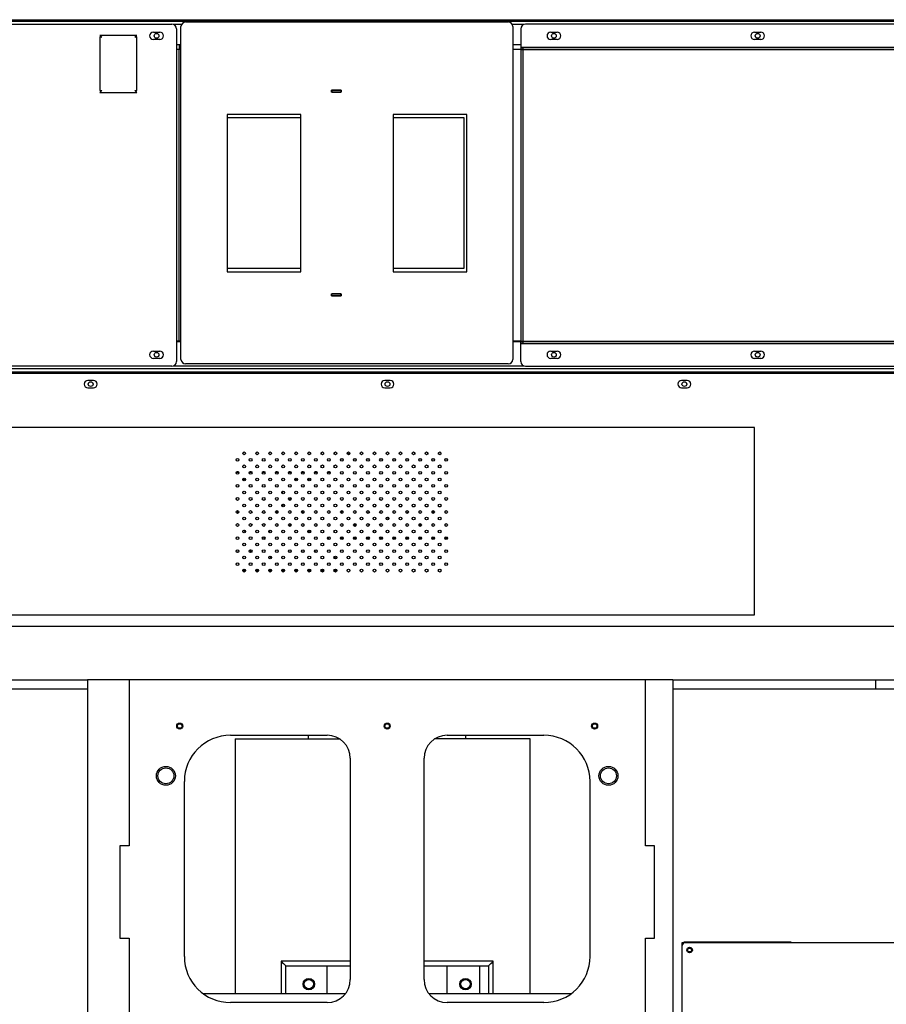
# Model space of a CAD drawing. Header units: inches. Extents: x -100 to 100, y -97 to 31.
# Tile 13 of 15: x -16 to 21, y -13 to 29. Entities that reach past the tile are written whole.
import ezdxf

# ---------------------------------------------------------------- set-up
doc = ezdxf.new("R2010")
doc.units = ezdxf.units.IN
doc.header["$MEASUREMENT"] = 0

msp = doc.modelspace()

# ---------------------------------------------------------------- linework, layer by layer
at = {"color": 7, "linetype": 'Continuous', "lineweight": 25}
for p, q in [((-52.368, 28.598), (31.51, 28.598)), ((31.51, 28.519), (-52.132, 28.519)), ((-26.128, 28.401), (-9.199, 28.401)), ((-8.783, 28.393), (-9.144, 28.393)), ((-9.002, 28.205), (-9.002, 13.992)), ((-8.805, 14.09), (-8.805, 28.303)), ((-8.608, 28.5), (5.171, 28.5)), ((5.844, 28.393), (5.346, 28.393)), ((5.368, 28.303), (5.368, 14.09)), ((5.703, 28.205), (5.703, 27.338)), ((31.51, 28.401), (5.9, 28.401)), ((-10.695, 27.929), (-12.27, 27.929)), ((-12.27, 27.929), (-12.192, 27.85)), ((-12.192, 27.85), (-12.27, 27.85)), ((-12.27, 27.85), (-12.27, 25.567)), ((-10.774, 27.85), (-10.695, 27.929)), ((-10.695, 27.85), (-10.774, 27.85)), ((-10.695, 25.567), (-10.695, 27.85)), ((-9.986, 28.067), (-9.711, 28.067)), ((6.982, 28.067), (7.258, 28.067)), ((15.683, 28.067), (15.959, 28.067)), ((-9.711, 27.752), (-9.986, 27.752)), ((-9.002, 27.535), (-8.805, 27.535)), ((-8.884, 27.535), (-8.884, 27.319)), ((5.368, 27.535), (5.703, 27.535)), ((5.703, 27.425), (28.803, 27.425)), ((5.703, 27.417), (28.796, 27.417)), ((5.703, 27.338), (5.789, 27.338)), ((5.789, 27.417), (5.789, 14.779)), ((7.258, 27.752), (6.982, 27.752)), ((15.959, 27.752), (15.683, 27.752)), ((-8.805, 27.319), (-9.002, 27.319)), ((-8.892, 27.319), (-8.892, 14.878)), ((5.703, 27.319), (5.368, 27.319)), ((5.703, 27.33), (28.726, 27.33)), ((5.703, 27.33), (5.703, 14.866)), ((-12.27, 25.567), (-12.192, 25.567)), ((-12.192, 25.567), (-12.27, 25.488)), ((-12.27, 25.488), (-10.695, 25.488)), ((-10.695, 25.488), (-10.774, 25.567)), ((-10.774, 25.567), (-10.695, 25.567)), ((-1.967, 25.594), (-2.376, 25.594)), ((-2.376, 25.5), (-2.376, 25.594)), ((-2.376, 25.586), (-1.967, 25.586)), ((-1.967, 25.5), (-2.376, 25.5)), ((-2.368, 25.586), (-2.368, 25.508)), ((-2.368, 25.508), (-1.974, 25.508)), ((-1.974, 25.586), (-1.974, 25.508)), ((-1.967, 25.594), (-1.967, 25.5)), ((-3.687, 24.543), (-6.837, 24.543)), ((-6.837, 24.543), (-6.837, 17.834)), ((-3.687, 24.405), (-6.837, 24.405)), ((-3.687, 17.834), (-3.687, 24.543)), ((0.25, 24.543), (0.25, 17.834)), ((3.4, 24.543), (0.25, 24.543)), ((3.281, 24.405), (0.25, 24.405)), ((3.281, 17.988), (3.281, 24.405)), ((3.4, 17.834), (3.4, 24.543)), ((-6.837, 17.988), (-3.687, 17.988)), ((-6.837, 17.834), (-3.687, 17.834)), ((0.25, 17.988), (3.281, 17.988)), ((0.25, 17.834), (3.4, 17.834)), ((-2.376, 16.799), (-2.376, 16.893)), ((-2.376, 16.893), (-1.967, 16.893)), ((-2.368, 16.807), (-2.368, 16.886)), ((-1.974, 16.886), (-2.368, 16.886)), ((-1.974, 16.807), (-1.974, 16.886)), ((-1.967, 16.893), (-1.967, 16.799)), ((-1.967, 16.807), (-2.376, 16.807)), ((-2.376, 16.799), (-1.967, 16.799)), ((-9.002, 14.878), (-8.805, 14.878)), ((-9.002, 14.858), (-8.805, 14.858)), ((-8.884, 14.858), (-8.884, 14.878)), ((5.368, 14.878), (5.703, 14.878)), ((5.368, 14.858), (5.789, 14.858)), ((5.703, 14.866), (52.041, 14.866)), ((5.703, 13.992), (5.703, 14.858)), ((5.703, 14.779), (52.041, 14.779)), ((5.703, 14.771), (52.041, 14.771)), ((-9.986, 14.445), (-9.711, 14.445)), ((6.982, 14.445), (7.258, 14.445)), ((15.683, 14.445), (15.959, 14.445)), ((-9.711, 14.13), (-9.986, 14.13)), ((5.171, 13.893), (-8.608, 13.893)), ((7.258, 14.13), (6.982, 14.13)), ((15.959, 14.13), (15.683, 14.13)), ((-51.935, 13.554), (51.963, 13.554)), ((51.884, 13.678), (-51.856, 13.678)), ((51.884, 13.48), (-51.856, 13.48)), ((-9.199, 13.795), (-26.128, 13.795)), ((5.844, 13.803), (-9.144, 13.803)), ((5.9, 13.795), (51.844, 13.795)), ((-12.545, 13.191), (-12.782, 13.191)), ((0.132, 13.191), (-0.104, 13.191)), ((12.809, 13.191), (12.573, 13.191)), ((-12.782, 12.876), (-12.545, 12.876)), ((-0.104, 12.876), (0.132, 12.876)), ((12.573, 12.876), (12.809, 12.876)), ((15.687, 11.184), (-17.404, 11.184)), ((15.687, 3.181), (15.687, 11.184)), ((-1.979, 9.835), (-1.888, 9.835)), ((-1.969, 9.844), (-1.898, 9.844)), ((-1.422, 9.835), (-1.332, 9.835)), ((-1.412, 9.844), (-1.342, 9.844)), ((-0.865, 9.835), (-0.775, 9.835)), ((-0.855, 9.844), (-0.785, 9.844)), ((-0.308, 9.835), (-0.218, 9.835)), ((-0.298, 9.844), (-0.228, 9.844)), ((0.248, 9.835), (0.339, 9.835)), ((0.258, 9.844), (0.329, 9.844)), ((0.805, 9.835), (0.895, 9.835)), ((0.815, 9.844), (0.885, 9.844)), ((1.362, 9.835), (1.452, 9.835)), ((1.372, 9.844), (1.442, 9.844)), ((1.919, 9.835), (2.009, 9.835)), ((1.929, 9.844), (1.999, 9.844)), ((2.475, 9.835), (2.566, 9.835)), ((2.485, 9.844), (2.556, 9.844)), ((-6.44, 9.267), (-6.336, 9.267)), ((-6.41, 9.294), (-6.366, 9.294)), ((-5.883, 9.267), (-5.779, 9.267)), ((-5.853, 9.294), (-5.809, 9.294)), ((-5.327, 9.267), (-5.222, 9.267)), ((-5.296, 9.294), (-5.252, 9.294)), ((-4.77, 9.267), (-4.665, 9.267)), ((-4.74, 9.294), (-4.695, 9.294)), ((-4.213, 9.267), (-4.108, 9.267)), ((-4.183, 9.294), (-4.139, 9.294)), ((-3.656, 9.267), (-3.552, 9.267)), ((-3.626, 9.294), (-3.582, 9.294)), ((-3.099, 9.267), (-2.995, 9.267)), ((-3.069, 9.294), (-3.025, 9.294)), ((-2.543, 9.267), (-2.438, 9.267)), ((-2.512, 9.294), (-2.468, 9.294)), ((-6.131, 8.954), (-6.168, 8.954)), ((-3.824, 8.954), (-3.941, 8.954)), ((-3.375, 8.954), (-3.384, 8.954)), ((-5.865, 8.636), (-5.884, 8.68)), ((-6.424, 8.081), (-6.443, 8.145)), ((-6.353, 7.523), (-6.405, 7.625)), ((-5.604, 7.821), (-5.611, 7.849)), ((-4.701, 7.625), (-4.73, 7.513)), ((-3.591, 7.513), (-3.643, 7.613)), ((-1.696, 7.805), (-1.615, 7.805)), ((-1.139, 7.805), (-1.058, 7.805)), ((-0.768, 7.542), (-0.787, 7.617)), ((-0.582, 7.805), (-0.501, 7.805)), ((-0.025, 7.805), (0.056, 7.805)), ((0.531, 7.805), (0.612, 7.805)), ((0.806, 7.607), (0.793, 7.556)), ((1.088, 7.805), (1.169, 7.805)), ((1.645, 7.805), (1.726, 7.805)), ((1.993, 7.519), (1.966, 7.628)), ((2.202, 7.805), (2.283, 7.805)), ((0.054, 7.246), (0.029, 7.347)), ((-5, 6.792), (-5.046, 6.705)), ((-4.123, 7.057), (-4.171, 6.955)), ((-2.252, 6.777), (-2.276, 6.731)), ((-0.551, 6.677), (-0.578, 6.78)), ((1.419, 7.069), (1.392, 6.957)), ((-2.485, 6.398), (-2.515, 6.509)), ((-1.992, 6.448), (-1.955, 6.451)), ((-1.955, 6.451), (-1.955, 6.511)), ((-1.875, 6.451), (-1.955, 6.451)), ((-1.318, 6.451), (-1.436, 6.451)), ((-0.761, 6.451), (-0.879, 6.451)), ((-0.204, 6.451), (-0.322, 6.451)), ((0.352, 6.451), (0.235, 6.451)), ((0.909, 6.451), (0.791, 6.451)), ((1.466, 6.451), (1.348, 6.451)), ((2.023, 6.451), (1.905, 6.451)), ((2.579, 6.451), (2.462, 6.451)), ((-5.814, 5.843), (-5.854, 5.953)), ((-6.439, 5.87), (-6.336, 5.87)), ((-5.882, 5.87), (-5.824, 5.87)), ((-4.212, 5.87), (-4.109, 5.87)), ((-3.655, 5.87), (-3.553, 5.87)), ((-3.099, 5.87), (-3.068, 5.87)), ((-6.168, 5.07), (-6.051, 5.07)), ((-6.061, 5.097), (-6.158, 5.097)), ((-5.611, 5.07), (-5.494, 5.07)), ((-5.504, 5.097), (-5.601, 5.097)), ((-5.055, 5.07), (-4.937, 5.07)), ((-4.947, 5.097), (-5.044, 5.097)), ((-4.498, 5.07), (-4.38, 5.07)), ((-4.39, 5.097), (-4.488, 5.097)), ((-3.941, 5.07), (-3.824, 5.07)), ((-3.834, 5.097), (-3.931, 5.097)), ((-3.384, 5.07), (-3.267, 5.07)), ((-3.277, 5.097), (-3.374, 5.097)), ((-2.827, 5.07), (-2.71, 5.07)), ((-2.72, 5.097), (-2.817, 5.097)), ((-2.271, 5.07), (-2.153, 5.07)), ((-2.163, 5.097), (-2.261, 5.097)), ((-17.404, 3.181), (15.687, 3.181)), ((27.166, 2.677), (-27.166, 2.677)), ((-12.795, 0), (-25.59, 0)), ((-20.866, 0.393), (-12.795, 0.393)), ((12.205, 0.394), (-12.795, 0.394)), ((-12.795, 0.394), (-12.795, -17.323)), ((-11.023, 0.394), (-11.023, -6.693)), ((11.024, -6.693), (11.024, 0.394)), ((12.205, 0.394), (12.205, -17.323)), ((12.205, 0.393), (20.866, 0.393)), ((25.591, 0), (12.205, 0)), ((20.866, 0.394), (25.591, 0.394)), ((20.866, 0), (20.866, 0.394)), ((-6.693, -1.969), (-2.559, -1.969)), ((-3.355, -2.126), (-3.355, -1.969)), ((2.559, -1.969), (6.693, -1.969)), ((3.356, -2.126), (3.356, -1.969)), ((-6.496, -2.126), (-2.025, -2.126)), ((-6.496, -2.126), (-6.496, -12.992)), ((6.103, -2.126), (2.025, -2.126)), ((6.103, -12.992), (6.103, -2.126)), ((-1.575, -2.953), (-1.575, -12.402)), ((1.575, -12.402), (1.575, -2.953)), ((-8.661, -11.417), (-8.661, -3.937)), ((8.662, -11.417), (8.662, -3.937)), ((-11.417, -6.693), (-11.417, -10.63)), ((-11.023, -6.693), (-11.417, -6.693)), ((11.417, -6.693), (11.024, -6.693)), ((11.417, -10.63), (11.417, -6.693)), ((-11.417, -10.63), (-11.023, -10.63)), ((-11.023, -10.63), (-11.023, -19.843)), ((11.024, -10.63), (11.417, -10.63)), ((11.024, -19.843), (11.024, -10.63)), ((12.599, -10.827), (24.41, -10.827)), ((12.599, -28.937), (12.599, -10.827)), ((17.205, -10.807), (12.717, -10.807)), ((-1.575, -11.619), (-4.527, -11.619)), ((-4.527, -11.619), (-4.527, -12.992)), ((4.528, -11.619), (1.575, -11.619)), ((4.528, -12.992), (4.528, -11.619)), ((-4.33, -12.992), (-4.33, -11.811)), ((-4.33, -11.811), (-1.575, -11.811)), ((-2.559, -12.992), (-2.559, -11.811)), ((1.575, -11.811), (4.331, -11.811)), ((2.56, -12.992), (2.56, -11.811)), ((3.937, -11.811), (3.937, -12.992)), ((4.331, -11.811), (4.331, -12.992)), ((-7.874, -12.992), (-1.772, -12.992)), ((1.772, -12.992), (7.874, -12.992)), ((-2.559, -13.386), (-6.693, -13.386)), ((6.693, -13.386), (2.559, -13.386))]:
    msp.add_line(p, q, dxfattribs=at)
at = {"color": 7, "linetype": 'Continuous', "lineweight": 25, "flags": 128}
for points in [[(-6.061, 8.929), (-6.092, 8.947), (-6.131, 8.952)], [(-4.458, 8.46), (-4.469, 8.433), (-4.488, 8.373)], [(-4.102, 8.123), (-4.117, 8.127), (-4.215, 8.105)], [(-4.43, 7.905), (-4.46, 7.862), (-4.488, 7.817)], [(-1.945, 7.626), (-1.952, 7.6), (-1.971, 7.525)], [(-0.836, 7.514), (-0.843, 7.529), (-0.875, 7.589)], [(0.9, 7.599), (0.9, 7.599), (0.856, 7.512)], [(-6.068, 6.694), (-6.071, 6.706), (-6.092, 6.79)], [(-3.308, 6.678), (-3.325, 6.745), (-3.337, 6.791)], [(-1.361, 7.068), (-1.371, 7.048), (-1.411, 6.965)], [(-1.339, 7.057), (-1.351, 7.011), (-1.365, 6.956)], [(1.395, 7.069), (1.375, 7.026), (1.355, 6.986)], [(2.2, 6.694), (2.19, 6.732), (2.186, 6.748)], [(-5.243, 6.407), (-5.252, 6.439), (-5.272, 6.515)], [(-3.058, 5.842), (-3.061, 5.85), (-3.092, 5.937)], [(-4.949, 5.587), (-4.985, 5.654), (-4.997, 5.679)], [(-2.183, 5.57), (-2.201, 5.598), (-2.238, 5.673)]]:
    msp.add_lwpolyline(points, dxfattribs=at)
at = {"color": 7, "linetype": 'Continuous', "lineweight": 25}
for centre, radius in [((-9.848, 27.909), 0.102), ((7.12, 27.909), 0.102), ((15.821, 27.909), 0.102), ((-9.848, 14.287), 0.102), ((7.12, 14.287), 0.102), ((15.821, 14.287), 0.102), ((-12.663, 13.033), 0.102), ((0.014, 13.033), 0.102), ((12.691, 13.033), 0.102), ((-6.109, 10.075), 0.0591), ((-5.553, 10.075), 0.0591), ((-4.996, 10.075), 0.0591), ((-4.439, 10.075), 0.0591), ((-3.882, 10.075), 0.0591), ((-3.326, 10.075), 0.0591), ((-2.769, 10.075), 0.0591), ((-2.212, 10.075), 0.0591), ((-1.655, 10.075), 0.0591), ((-1.098, 10.075), 0.0591), ((-0.542, 10.075), 0.0591), ((0.015, 10.075), 0.0591), ((0.572, 10.075), 0.0591), ((1.129, 10.075), 0.0591), ((1.685, 10.075), 0.0591), ((2.242, 10.075), 0.0591), ((-6.388, 9.796), 0.0591), ((-5.831, 9.796), 0.0591), ((-5.274, 9.796), 0.0591), ((-4.717, 9.796), 0.0591), ((-4.161, 9.796), 0.0591), ((-3.604, 9.796), 0.0591), ((-3.047, 9.796), 0.0591), ((-2.49, 9.796), 0.0591), ((-1.934, 9.796), 0.0591), ((-1.377, 9.796), 0.0591), ((-0.82, 9.796), 0.0591), ((-0.263, 9.796), 0.0591), ((0.294, 9.796), 0.0591), ((0.85, 9.796), 0.0591), ((1.407, 9.796), 0.0591), ((1.964, 9.796), 0.0591), ((2.521, 9.796), 0.0591), ((-6.388, 9.24), 0.0591), ((-6.109, 9.518), 0.0591), ((-5.831, 9.24), 0.0591), ((-5.553, 9.518), 0.0591), ((-5.274, 9.24), 0.0591), ((-4.996, 9.518), 0.0591), ((-4.717, 9.24), 0.0591), ((-4.439, 9.518), 0.0591), ((-4.161, 9.24), 0.0591), ((-3.882, 9.518), 0.0591), ((-3.604, 9.24), 0.0591), ((-3.326, 9.518), 0.0591), ((-3.047, 9.24), 0.0591), ((-2.769, 9.518), 0.0591), ((-2.49, 9.24), 0.0591), ((-2.212, 9.518), 0.0591), ((-1.934, 9.24), 0.0591), ((-1.655, 9.518), 0.0591), ((-1.377, 9.24), 0.0591), ((-1.098, 9.518), 0.0591), ((-0.82, 9.24), 0.0591), ((-0.542, 9.518), 0.0591), ((-0.263, 9.24), 0.0591), ((0.015, 9.518), 0.0591), ((0.294, 9.24), 0.0591), ((0.572, 9.518), 0.0591), ((0.85, 9.24), 0.0591), ((1.129, 9.518), 0.0591), ((1.407, 9.24), 0.0591), ((1.685, 9.518), 0.0591), ((1.964, 9.24), 0.0591), ((2.242, 9.518), 0.0591), ((2.521, 9.24), 0.0591), ((-6.109, 8.961), 0.0591), ((-5.553, 8.961), 0.0591), ((-4.996, 8.961), 0.0591), ((-4.439, 8.961), 0.0591), ((-3.882, 8.961), 0.0591), ((-3.326, 8.961), 0.0591), ((-2.769, 8.961), 0.0591), ((-2.212, 8.961), 0.0591), ((-1.655, 8.961), 0.0591), ((-1.098, 8.961), 0.0591), ((-0.542, 8.961), 0.0591), ((0.015, 8.961), 0.0591), ((0.572, 8.961), 0.0591), ((1.129, 8.961), 0.0591), ((1.685, 8.961), 0.0591), ((2.242, 8.961), 0.0591), ((-6.388, 8.683), 0.0591), ((-6.109, 8.405), 0.0591), ((-5.831, 8.683), 0.0591), ((-5.553, 8.405), 0.0591), ((-5.274, 8.683), 0.0591), ((-4.996, 8.405), 0.0591), ((-4.717, 8.683), 0.0591), ((-4.439, 8.405), 0.0591), ((-4.161, 8.683), 0.0591), ((-3.882, 8.405), 0.0591), ((-3.604, 8.683), 0.0591), ((-3.326, 8.405), 0.0591), ((-3.047, 8.683), 0.0591), ((-2.769, 8.405), 0.0591), ((-2.49, 8.683), 0.0591), ((-2.212, 8.405), 0.0591), ((-1.934, 8.683), 0.0591), ((-1.655, 8.405), 0.0591), ((-1.377, 8.683), 0.0591), ((-1.098, 8.405), 0.0591), ((-0.82, 8.683), 0.0591), ((-0.542, 8.405), 0.0591), ((-0.263, 8.683), 0.0591), ((0.015, 8.405), 0.0591), ((0.294, 8.683), 0.0591), ((0.572, 8.405), 0.0591), ((0.85, 8.683), 0.0591), ((1.129, 8.405), 0.0591), ((1.407, 8.683), 0.0591), ((1.685, 8.405), 0.0591), ((1.964, 8.683), 0.0591), ((2.242, 8.405), 0.0591), ((2.521, 8.683), 0.0591), ((-6.388, 8.126), 0.0591), ((-5.831, 8.126), 0.0591), ((-5.274, 8.126), 0.0591), ((-4.717, 8.126), 0.0591), ((-4.161, 8.126), 0.0591), ((-3.604, 8.126), 0.0591), ((-3.047, 8.126), 0.0591), ((-2.49, 8.126), 0.0591), ((-1.934, 8.126), 0.0591), ((-1.377, 8.126), 0.0591), ((-0.82, 8.126), 0.0591), ((-0.263, 8.126), 0.0591), ((0.294, 8.126), 0.0591), ((0.85, 8.126), 0.0591), ((1.407, 8.126), 0.0591), ((1.964, 8.126), 0.0591), ((2.521, 8.126), 0.0591), ((-6.388, 7.569), 0.0591), ((-6.109, 7.848), 0.0591), ((-5.831, 7.569), 0.0591), ((-5.553, 7.848), 0.0591), ((-5.274, 7.569), 0.0591), ((-4.996, 7.848), 0.0591), ((-4.717, 7.569), 0.0591), ((-4.439, 7.848), 0.0591), ((-4.161, 7.569), 0.0591), ((-3.882, 7.848), 0.0591), ((-3.604, 7.569), 0.0591), ((-3.326, 7.848), 0.0591), ((-3.047, 7.569), 0.0591), ((-2.769, 7.848), 0.0591), ((-2.49, 7.569), 0.0591), ((-2.212, 7.848), 0.0591), ((-1.934, 7.569), 0.0591), ((-1.655, 7.848), 0.0591), ((-1.377, 7.569), 0.0591), ((-1.098, 7.848), 0.0591), ((-0.82, 7.569), 0.0591), ((-0.542, 7.848), 0.0591), ((-0.263, 7.569), 0.0591), ((0.015, 7.848), 0.0591), ((0.294, 7.569), 0.0591), ((0.572, 7.848), 0.0591), ((0.85, 7.569), 0.0591), ((1.129, 7.848), 0.0591), ((1.407, 7.569), 0.0591), ((1.685, 7.848), 0.0591), ((1.964, 7.569), 0.0591), ((2.242, 7.848), 0.0591), ((2.521, 7.569), 0.0591), ((-6.109, 7.291), 0.0591), ((-5.553, 7.291), 0.0591), ((-4.996, 7.291), 0.0591), ((-4.439, 7.291), 0.0591), ((-3.882, 7.291), 0.0591), ((-3.326, 7.291), 0.0591), ((-2.769, 7.291), 0.0591), ((-2.212, 7.291), 0.0591), ((-1.655, 7.291), 0.0591), ((-1.098, 7.291), 0.0591), ((-0.542, 7.291), 0.0591), ((0.015, 7.291), 0.0591), ((0.572, 7.291), 0.0591), ((1.129, 7.291), 0.0591), ((1.685, 7.291), 0.0591), ((2.242, 7.291), 0.0591), ((-6.388, 7.013), 0.0591), ((-6.109, 6.734), 0.0591), ((-5.831, 7.013), 0.0591), ((-5.553, 6.734), 0.0591), ((-5.274, 7.013), 0.0591), ((-4.996, 6.734), 0.0591), ((-4.717, 7.013), 0.0591), ((-4.439, 6.734), 0.0591), ((-4.161, 7.013), 0.0591), ((-3.882, 6.734), 0.0591), ((-3.604, 7.013), 0.0591), ((-3.326, 6.734), 0.0591), ((-3.047, 7.013), 0.0591), ((-2.769, 6.734), 0.0591), ((-2.49, 7.013), 0.0591), ((-2.212, 6.734), 0.0591), ((-1.934, 7.013), 0.0591), ((-1.655, 6.734), 0.0591), ((-1.377, 7.013), 0.0591), ((-1.098, 6.734), 0.0591), ((-0.82, 7.013), 0.0591), ((-0.542, 6.734), 0.0591), ((-0.263, 7.013), 0.0591), ((0.015, 6.734), 0.0591), ((0.294, 7.013), 0.0591), ((0.572, 6.734), 0.0591), ((0.85, 7.013), 0.0591), ((1.129, 6.734), 0.0591), ((1.407, 7.013), 0.0591), ((1.685, 6.734), 0.0591), ((1.964, 7.013), 0.0591), ((2.242, 6.734), 0.0591), ((2.521, 7.013), 0.0591), ((-6.388, 6.456), 0.0591), ((-5.831, 6.456), 0.0591), ((-5.274, 6.456), 0.0591), ((-4.717, 6.456), 0.0591), ((-4.161, 6.456), 0.0591), ((-3.604, 6.456), 0.0591), ((-3.047, 6.456), 0.0591), ((-2.49, 6.456), 0.0591), ((-1.934, 6.456), 0.0591), ((-1.377, 6.456), 0.0591), ((-0.82, 6.456), 0.0591), ((-0.263, 6.456), 0.0591), ((0.294, 6.456), 0.0591), ((0.85, 6.456), 0.0591), ((1.407, 6.456), 0.0591), ((1.964, 6.456), 0.0591), ((2.521, 6.456), 0.0591), ((-6.388, 5.899), 0.0591), ((-6.109, 6.177), 0.0591), ((-5.831, 5.899), 0.0591), ((-5.553, 6.177), 0.0591), ((-5.274, 5.899), 0.0591), ((-4.996, 6.177), 0.0591), ((-4.717, 5.899), 0.0591), ((-4.439, 6.177), 0.0591), ((-4.161, 5.899), 0.0591), ((-3.882, 6.177), 0.0591), ((-3.604, 5.899), 0.0591), ((-3.326, 6.177), 0.0591), ((-3.047, 5.899), 0.0591), ((-2.769, 6.177), 0.0591), ((-2.49, 5.899), 0.0591), ((-2.212, 6.177), 0.0591), ((-1.934, 5.899), 0.0591), ((-1.655, 6.177), 0.0591), ((-1.377, 5.899), 0.0591), ((-1.098, 6.177), 0.0591), ((-0.82, 5.899), 0.0591), ((-0.542, 6.177), 0.0591), ((-0.263, 5.899), 0.0591), ((0.015, 6.177), 0.0591), ((0.294, 5.899), 0.0591), ((0.572, 6.177), 0.0591), ((0.85, 5.899), 0.0591), ((1.129, 6.177), 0.0591), ((1.407, 5.899), 0.0591), ((1.685, 6.177), 0.0591), ((1.964, 5.899), 0.0591), ((2.242, 6.177), 0.0591), ((2.521, 5.899), 0.0591), ((-6.109, 5.621), 0.0591), ((-5.553, 5.621), 0.0591), ((-4.996, 5.621), 0.0591), ((-4.439, 5.621), 0.0591), ((-3.882, 5.621), 0.0591), ((-3.326, 5.621), 0.0591), ((-2.769, 5.621), 0.0591), ((-2.212, 5.621), 0.0591), ((-1.655, 5.621), 0.0591), ((-1.098, 5.621), 0.0591), ((-0.542, 5.621), 0.0591), ((0.015, 5.621), 0.0591), ((0.572, 5.621), 0.0591), ((1.129, 5.621), 0.0591), ((1.685, 5.621), 0.0591), ((2.242, 5.621), 0.0591), ((-6.388, 5.342), 0.0591), ((-6.109, 5.064), 0.0591), ((-5.831, 5.342), 0.0591), ((-5.553, 5.064), 0.0591), ((-5.274, 5.342), 0.0591), ((-4.996, 5.064), 0.0591), ((-4.717, 5.342), 0.0591), ((-4.439, 5.064), 0.0591), ((-4.161, 5.342), 0.0591), ((-3.882, 5.064), 0.0591), ((-3.604, 5.342), 0.0591), ((-3.326, 5.064), 0.0591), ((-3.047, 5.342), 0.0591), ((-2.769, 5.064), 0.0591), ((-2.49, 5.342), 0.0591), ((-2.212, 5.064), 0.0591), ((-1.934, 5.342), 0.0591), ((-1.655, 5.064), 0.0591), ((-1.377, 5.342), 0.0591), ((-1.098, 5.064), 0.0591), ((-0.82, 5.342), 0.0591), ((-0.542, 5.064), 0.0591), ((-0.263, 5.342), 0.0591), ((0.015, 5.064), 0.0591), ((0.294, 5.342), 0.0591), ((0.572, 5.064), 0.0591), ((0.85, 5.342), 0.0591), ((1.129, 5.064), 0.0591), ((1.407, 5.342), 0.0591), ((1.685, 5.064), 0.0591), ((1.964, 5.342), 0.0591), ((2.242, 5.064), 0.0591), ((2.521, 5.342), 0.0591), ((-8.858, -1.575), 0.128), ((-8.858, -1.575), 0.0968), ((0, -1.575), 0.128), ((0, -1.575), 0.0968), ((8.858, -1.575), 0.128), ((8.858, -1.575), 0.0968), ((-9.449, -3.701), 0.404), ((-9.449, -3.701), 0.34), ((9.449, -3.701), 0.404), ((9.449, -3.701), 0.34), ((12.914, -11.142), 0.118), ((12.914, -11.142), 0.0814), ((-3.346, -12.598), 0.246), ((-3.346, -12.598), 0.199), ((3.347, -12.598), 0.246), ((3.347, -12.598), 0.199)]:
    msp.add_circle(centre, radius, dxfattribs=at)
for centre, radius, start, end in [((-9.199, 28.205), 0.197, 360, 90), ((-8.608, 28.303), 0.197, 90, 180), ((5.171, 28.303), 0.197, 360, 90), ((5.9, 28.205), 0.197, 90, 180), ((-9.986, 27.909), 0.157, 90, 270), ((-9.711, 27.909), 0.157, 270, 90), ((6.982, 27.909), 0.157, 90, 270), ((7.258, 27.909), 0.157, 270, 90), ((15.683, 27.909), 0.157, 90, 270), ((15.959, 27.909), 0.157, 270, 90), ((-9.986, 14.287), 0.157, 90, 270), ((-9.711, 14.287), 0.157, 270, 90), ((6.982, 14.287), 0.157, 90, 270), ((7.258, 14.287), 0.157, 270, 90), ((15.683, 14.287), 0.157, 90, 270), ((15.959, 14.287), 0.157, 270, 90), ((-9.199, 13.992), 0.197, 270, 360), ((-8.608, 14.09), 0.197, 180, 270), ((5.171, 14.09), 0.197, 270, 360), ((5.9, 13.992), 0.197, 180, 270), ((-12.782, 13.033), 0.157, 90, 270), ((-12.545, 13.033), 0.157, 270, 90), ((-0.104, 13.033), 0.157, 90, 270), ((0.132, 13.033), 0.157, 270, 90), ((12.573, 13.033), 0.157, 90, 270), ((12.809, 13.033), 0.157, 270, 90), ((-1.575, 10.189), 0.154, 212.4309, 257.5759), ((-3.365, 8.851), 0.101, 39.8551, 95.7374), ((-6.693, -3.937), 1.969, 90, 180), ((-2.559, -2.953), 0.984, 360, 90), ((2.559, -2.953), 0.984, 90, 180), ((6.693, -3.937), 1.969, 0, 90), ((12.717, -10.945), 0.118, 90, 180), ((12.717, -10.925), 0.118, 90, 123.4106), ((17.205, -10.925), 0.118, 56.5894, 90), ((-6.693, -11.417), 1.969, 180, 270), ((-0.089, -7.276), 6.209, 224.3798, 226.9197), ((0.09, -7.276), 6.209, 313.0803, 315.6202), ((6.693, -11.417), 1.969, 270, 0), ((-2.559, -12.402), 0.984, 270, 0), ((2.559, -12.402), 0.984, 180, 270)]:
    msp.add_arc(centre, radius, start, end, dxfattribs=at)

doc.saveas('drawing.dxf')
